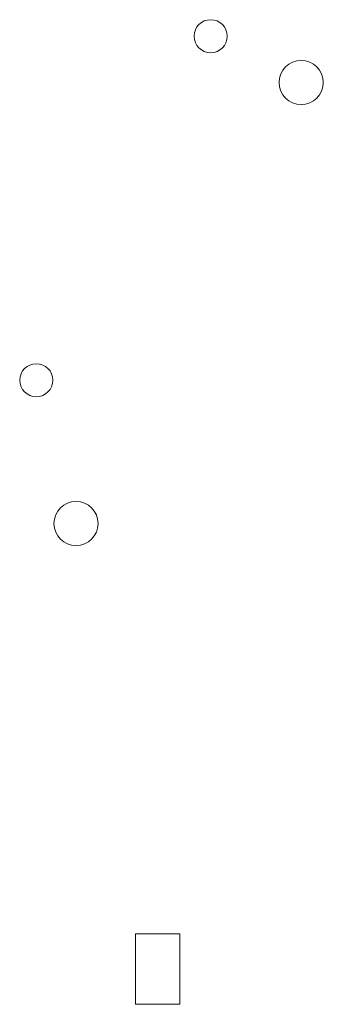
# Model space of a CAD drawing. Header units: millimetres. Extents: x -173 to -36, y 75 to 521.
import ezdxf

# ---------------------------------------------------------------- set-up
doc = ezdxf.new("R2010")
doc.units = ezdxf.units.MM

# ---------------------------------------------------------------- blocks, each defined once
blk = doc.blocks.new('RSen_55_ME_FB_fan coils ducted - 4 pipes_jaga - babw0_05505522-bf-4-20 - concealed wall mounted - 4-pipe_jaga_briza 22_lxhxd 550x545x222 mm-279900-right')
at = {"lineweight": 18}
for p, q in [((-121, 107), (-121, 75)), ((-121, 107), (-101, 107)), ((-101, 75), (-101, 107)), ((-101, 75), (-121, 75))]:
    blk.add_line(p, q, dxfattribs=at)
for centre, radius, start, end in [((-87, 514), 7.5, 90, 270), ((-87, 514), 7.5, 270, 90), ((-46, 493), 10, 90, 270), ((-46, 493), 10, 270, 90), ((-166, 358), 7.5, 90, 270), ((-166, 358), 7.5, 270, 90), ((-148, 293), 10, 90, 270), ((-148, 293), 10, 270, 90)]:
    blk.add_arc(centre, radius, start, end, dxfattribs=at)

msp = doc.modelspace()

# ---------------------------------------------------------------- block references
at = {"lineweight": 18}
msp.add_blockref('RSen_55_ME_FB_fan coils ducted - 4 pipes_jaga - babw0_05505522-bf-4-20 - concealed wall mounted - 4-pipe_jaga_briza 22_lxhxd 550x545x222 mm-279900-right', (0, 0), dxfattribs=at)

doc.saveas('drawing.dxf')
